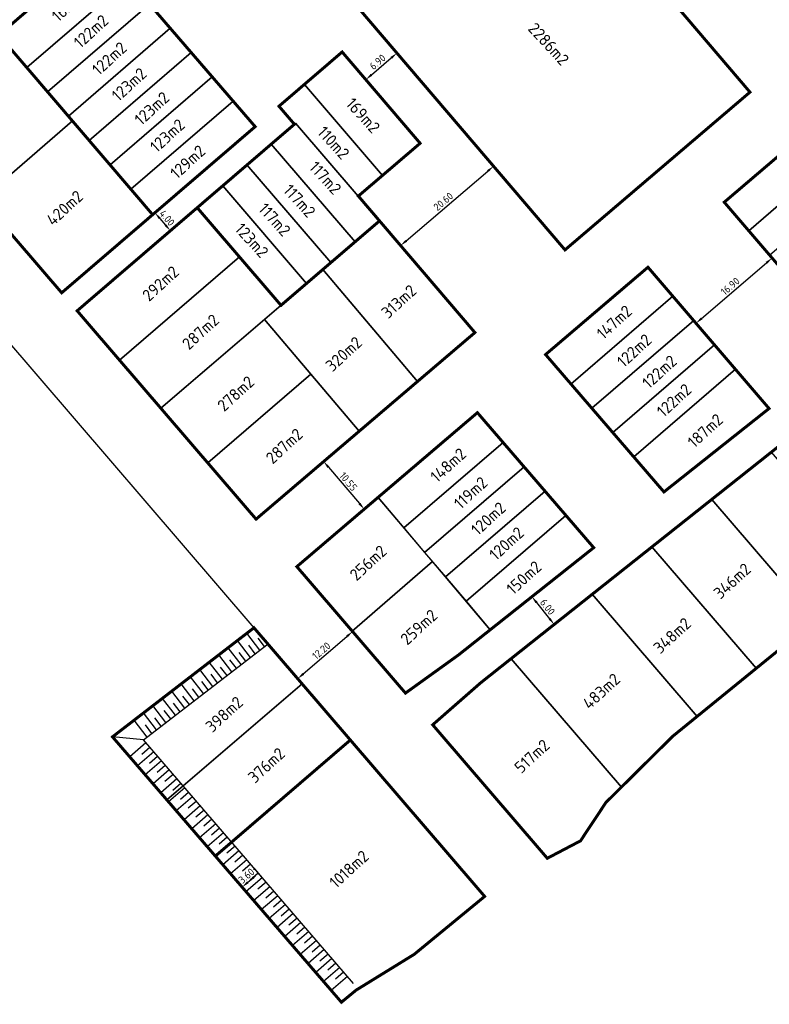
# Model space of a CAD drawing. Header units: metres. Extents: x 104077 to 107207, y 427465 to 428236.
# Tile 2 of 7: x 104392 to 104518, y 427835 to 428001. Entities that reach past the tile are written whole.
import ezdxf

# ---------------------------------------------------------------- set-up
doc = ezdxf.new("R2010")
doc.units = ezdxf.units.M
doc.layers.get('DefPoints').update_dxf_attribs({"color": 211, "lineweight": 18})
for name, color, linetype, lineweight in [('_BPD-AL-T25', 7, 'Continuous', 25), ('_BPD_uitgfite', 170, 'Continuous', 30), ('_GEMEENTE-AL-T25 2.1', 7, 'Continuous', 25), ('_GEMEENTE_uitgifte 2.1', 170, 'Continuous', 30), ('_Taluds', 130, 'Continuous', 30), ('maatvoering', 130, 'Continuous', 30)]:
    doc.layers.add(name, color=color, linetype=linetype, lineweight=lineweight)
for name, color, linetype in [('_BPD_kavels grijs', 8, 'KG-KADASTRAAL'), ('_GEMEENTE_kavels grijs 2.1', 8, 'KG-KADASTRAAL'), ('_Trivire-AL-T25', 7, 'KG-KADASTRAAL'), ('_Trivire_kavels grijs', 8, 'KG-KADASTRAAL'), ('_Trivire_uitgifte', 170, 'Continuous'), ('_VolkerWessels-AL-T25', 7, 'KG-KADASTRAAL'), ('_VolkerWessels_kavels grijs', 8, 'KG-KADASTRAAL'), ('_VolkerWessels_uitgifte', 170, 'Continuous')]:
    doc.layers.add(name, color=color, linetype=linetype)
doc.styles.add('NLCS-ISO', font='NLCS-ISO.ttf')
doc.styles.add('NLCS-ISO-M500-T25', font='NLCS-ISO.ttf', dxfattribs={"height": 1.25})
doc.linetypes.add('KG-KADASTRAAL', pattern='A,5.5,-2,["K",Standard,S=1.8,R=0,X=0,Y=-0.9],-2,5.5,-2,[5,NLCS.SHX,S=0.75,R=0,X=0,Y=0],-2', length=19)
doc.dimstyles.new('NLCS-M500-T25-PIJL_L2_H1', dxfattribs={"dimscale": 0.5, "dimtxt": 1.25, "dimasz": 2.5, "dimexe": 2, "dimexo": 2, "dimgap": 0.7, "dimtad": 1, "dimzin": 0, "dimdsep": 46, "dimtxsty": 'NLCS-ISO-M500-T25', "dimcen": 2.5, "dimdle": 2, "dimclrd": 256, "dimclre": 256, "dimclrt": 7, "dimadec": 1, "dimazin": 0, "dimtfac": 1, "dimtofl": 0, "dimtmove": 0, "dimatfit": 3, "dimfxl": 2, "dimfxlon": 1, "dimtfill": 1, "dimtfillclr": 256, "dimtolj": 1, "dimtzin": 0, "dimlwd": -1, "dimlwe": -1, "dimarcsym": 0})

# ---------------------------------------------------------------- blocks, each defined once
blk = doc.blocks.new('*D20')
at = {"layer": 'DefPoints', "color": 0, "transparency": 16777216}
for p in [(104448.1286623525, 427897.4216920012), (104448.1286623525, 427897.4216920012), (104438.874713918, 427889.471570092)]:
    blk.add_point(p, dxfattribs=at)
at = {"layer": 'maatvoering', "transparency": 16777216}
for p, q in [((104448.1286623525, 427897.4216920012), (104447.4770130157, 427898.1802123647)), ((104439.8228643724, 427890.2861317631), (104447.1805118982, 427896.6071303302)), ((104438.874713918, 427889.4715700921), (104438.2230645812, 427890.2300904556))]:
    blk.add_line(p, q, dxfattribs=at)
for points in [[(104447.0447516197, 427896.7651554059), (104447.3162721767, 427896.4491052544), (104448.1286623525, 427897.4216920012)], [(104439.6871040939, 427890.4441568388), (104439.9586246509, 427890.1281066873), (104438.874713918, 427889.4715700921)]]:
    blk.add_solid(points, dxfattribs=at)
at = {"layer": 'maatvoering', "color": 7, "transparency": 16777216, "insert": (104442.8663300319, 427894.1861884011), "char_height": 1.25, "attachment_point": 5, "rotation": 40.66607053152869, "style": 'NLCS-ISO-M500-T25', "bg_fill": 3, "box_fill_scale": 1.1, "bg_fill_color": 256, "bg_fill_true_color": 13158600, "bg_fill_transparency": 0}
blk.add_mtext('\\A1;12.20', dxfattribs=at)
blk = doc.blocks.new('*D22')
at = {"layer": '_Taluds', "transparency": 16777216}
for p, q in [((104431.5811354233, 427857.445904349), (104432.8877621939, 427855.9317291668)), ((104428.8556200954, 427855.0939761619), (104430.162246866, 427853.5798009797)), ((104430.4552929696, 427855.1535303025), (104431.2880893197, 427855.8721750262))]:
    blk.add_line(p, q, dxfattribs=at)
for points in [[(104431.1519823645, 427856.0299016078), (104431.424196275, 427855.7144484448), (104432.2344488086, 427856.6888167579)], [(104430.3191860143, 427855.3112568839), (104430.5913999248, 427854.9958037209), (104429.5089334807, 427854.3368885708)]]:
    blk.add_solid(points, dxfattribs=at)
at = {"layer": 'DefPoints', "color": 0, "transparency": 16777216}
for p in [(104428.4883409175, 427861.0299673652), (104425.7628255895, 427858.6780391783)]:
    blk.add_point(p, dxfattribs=at)
at = {"layer": '_Taluds', "color": 7, "transparency": 16777216, "insert": (104430.2347105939, 427856.2510130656), "char_height": 1.25, "attachment_point": 5, "rotation": 40.79188527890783, "style": 'NLCS-ISO-M500-T25', "bg_fill": 3, "box_fill_scale": 1.1, "bg_fill_color": 256, "bg_fill_true_color": 13158600, "bg_fill_transparency": 0}
blk.add_mtext('\\A1;3.60', dxfattribs=at)
at = {"layer": 'DefPoints', "color": 0, "transparency": 16777216}
blk.add_point((104432.2344488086, 427856.6888167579), dxfattribs=at)
blk = doc.blocks.new('*D29')
at = {"layer": 'maatvoering', "transparency": 16777216}
for p, q in [((104414.8017644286, 427968.0090264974), (104415.560535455, 427968.6603839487)), ((104415.6159612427, 427967.0605627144), (104416.5929974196, 427965.9224061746)), ((104417.4071942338, 427964.9739423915), (104418.1659652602, 427965.6252998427))]:
    blk.add_line(p, q, dxfattribs=at)
for points in [[(104415.7740385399, 427967.1962621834), (104415.4578839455, 427966.9248632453), (104414.8017644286, 427968.0090264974)], [(104416.7510747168, 427966.0581056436), (104416.4349201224, 427965.7867067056), (104417.4071942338, 427964.9739423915)]]:
    blk.add_solid(points, dxfattribs=at)
at = {"layer": 'maatvoering', "color": 7, "transparency": 16777216, "insert": (104416.844281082, 427967.1265579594), "char_height": 1.25, "attachment_point": 5, "rotation": 310.6440262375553, "style": 'NLCS-ISO-M500-T25', "bg_fill": 3, "box_fill_scale": 1.1, "bg_fill_color": 256, "bg_fill_true_color": 13158600, "bg_fill_transparency": 0}
blk.add_mtext('\\A1;4.00', dxfattribs=at)
at = {"layer": 'DefPoints', "color": 0, "transparency": 16777216}
for p in [(104414.8017644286, 427968.0090264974), (104417.4071942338, 427964.9739423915), (104417.4071942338, 427964.9739423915)]:
    blk.add_point(p, dxfattribs=at)
blk = doc.blocks.new('*D39')
at = {"layer": 'DefPoints', "color": 0, "transparency": 16777216}
for p in [(104443.249688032, 427926.0764694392), (104450.0934660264, 427918.0474469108), (104450.0934660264, 427918.0474469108)]:
    blk.add_point(p, dxfattribs=at)
at = {"layer": 'maatvoering', "transparency": 16777216}
for p, q in [((104443.249688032, 427926.0764694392), (104444.0107328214, 427926.7251687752)), ((104444.060562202, 427925.1251634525), (104449.2825918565, 427918.9987528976)), ((104450.0934660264, 427918.0474469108), (104450.8545108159, 427918.6961462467))]:
    blk.add_line(p, q, dxfattribs=at)
for points in [[(104444.2191131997, 427925.2603091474), (104443.9020112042, 427924.9900177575), (104443.249688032, 427926.0764694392)], [(104449.4411428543, 427919.1338985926), (104449.1240408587, 427918.8636072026), (104450.0934660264, 427918.0474469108)]]:
    blk.add_solid(points, dxfattribs=at)
at = {"layer": 'maatvoering', "color": 7, "transparency": 16777216, "insert": (104447.4135956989, 427922.6944400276), "char_height": 1.25, "attachment_point": 5, "rotation": 310.4436090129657, "style": 'NLCS-ISO-M500-T25', "bg_fill": 3, "box_fill_scale": 1.1, "bg_fill_color": 256, "bg_fill_true_color": 13158600, "bg_fill_transparency": 0}
blk.add_mtext('\\A1;10.55', dxfattribs=at)
blk = doc.blocks.new('*D41')
at = {"layer": 'DefPoints', "color": 0, "transparency": 16777216}
for p in [(104518.8608818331, 427960.37892586), (104518.860881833, 427960.3789258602), (104506.0301202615, 427949.3797641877)]:
    blk.add_point(p, dxfattribs=at)
at = {"layer": 'maatvoering', "transparency": 16777216}
for p, q in [((104518.860881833, 427960.3789258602), (104518.2100438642, 427961.1381425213)), ((104506.9791410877, 427950.1933116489), (104517.9118610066, 427959.5653783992)), ((104506.0301202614, 427949.3797641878), (104505.3792822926, 427950.1389808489))]:
    blk.add_line(p, q, dxfattribs=at)
for points in [[(104517.7762697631, 427959.723548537), (104518.0474522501, 427959.4072082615), (104518.860881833, 427960.3789258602)], [(104506.8435498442, 427950.3514817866), (104507.1147323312, 427950.0351415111), (104506.0301202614, 427949.3797641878)]]:
    blk.add_solid(points, dxfattribs=at)
at = {"layer": 'maatvoering', "color": 7, "transparency": 16777216, "insert": (104511.8109340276, 427955.6195812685), "char_height": 1.25, "attachment_point": 5, "rotation": 40.604810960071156, "style": 'NLCS-ISO-M500-T25', "bg_fill": 3, "box_fill_scale": 1.1, "bg_fill_color": 256, "bg_fill_true_color": 13158600, "bg_fill_transparency": 0}
blk.add_mtext('\\A1;16.90', dxfattribs=at)
blk = doc.blocks.new('*D42')
at = {"layer": 'DefPoints', "color": 0, "transparency": 16777216}
for p in [(104478.3610542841, 427903.2919325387), (104482.1231228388, 427898.6176796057), (104482.1231228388, 427898.6176796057)]:
    blk.add_point(p, dxfattribs=at)
at = {"layer": 'maatvoering', "transparency": 16777216}
for p, q in [((104478.3610542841, 427903.2919325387), (104479.140076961, 427903.9189282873)), ((104479.1447989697, 427902.3181541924), (104481.3393781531, 427899.591457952)), ((104482.1231228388, 427898.6176796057), (104482.9021455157, 427899.2446753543))]:
    blk.add_line(p, q, dxfattribs=at)
for points in [[(104479.3070953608, 427902.4487783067), (104478.9825025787, 427902.1875300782), (104478.3610542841, 427903.2919325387)], [(104481.5016745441, 427899.7220820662), (104481.177081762, 427899.4608338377), (104482.1231228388, 427898.6176796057)]]:
    blk.add_solid(points, dxfattribs=at)
at = {"layer": 'maatvoering', "color": 7, "transparency": 16777216, "insert": (104481.0016356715, 427901.566126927), "char_height": 1.25, "attachment_point": 5, "rotation": 308.8288204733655, "style": 'NLCS-ISO-M500-T25', "bg_fill": 3, "box_fill_scale": 1.1, "bg_fill_color": 256, "bg_fill_true_color": 13158600, "bg_fill_transparency": 0}
blk.add_mtext('\\A1;6.00', dxfattribs=at)
blk = doc.blocks.new('*D45')
at = {"layer": 'DefPoints', "color": 0, "transparency": 16777216}
for p in [(104468.3490312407, 427980.0003340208), (104471.893057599, 427975.8497282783), (104452.6829421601, 427966.6237244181)]:
    blk.add_point(p, dxfattribs=at)
at = {"layer": 'maatvoering', "transparency": 16777216}
for p, q in [((104471.2437076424, 427976.6102180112), (104472.5424075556, 427975.0892385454)), ((104457.1775806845, 427963.2848061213), (104470.9424454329, 427975.0380408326)), ((104455.5776185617, 427963.2336084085), (104456.8763184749, 427961.7126289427))]:
    blk.add_line(p, q, dxfattribs=at)
for points in [[(104470.8071641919, 427975.1964761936), (104471.0777266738, 427974.8796054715), (104471.893057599, 427975.8497282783)], [(104457.0422994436, 427963.4432414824), (104457.3128619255, 427963.1263707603), (104456.2269685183, 427962.4731186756)]]:
    blk.add_solid(points, dxfattribs=at)
at = {"layer": 'maatvoering', "color": 7, "transparency": 16777216, "insert": (104463.426896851, 427969.9029009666), "char_height": 1.25, "attachment_point": 5, "rotation": 40.49260929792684, "style": 'NLCS-ISO-M500-T25', "bg_fill": 3, "box_fill_scale": 1.1, "bg_fill_color": 256, "bg_fill_true_color": 13158600, "bg_fill_transparency": 0}
blk.add_mtext('\\A1;20.60', dxfattribs=at)
blk = doc.blocks.new('*D49')
at = {"layer": 'DefPoints', "color": 0, "transparency": 16777216}
for p in [(104454.302806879, 427996.4415668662), (104455.6019372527, 427994.9209229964), (104449.0566494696, 427991.9596217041)]:
    blk.add_point(p, dxfattribs=at)
at = {"layer": 'maatvoering', "transparency": 16777216}
for p, q in [((104454.9523799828, 427995.6812356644), (104456.2514945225, 427994.1606103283)), ((104451.3061706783, 427991.2509244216), (104454.6515464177, 427994.108976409)), ((104449.7062225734, 427991.1992905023), (104451.0053371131, 427989.6786651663))]:
    blk.add_line(p, q, dxfattribs=at)
for points in [[(104454.5162219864, 427994.2673748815), (104454.7868708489, 427993.9505779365), (104455.6019372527, 427994.9209229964)], [(104451.1708462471, 427991.4093228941), (104451.4414951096, 427991.0925259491), (104450.3557798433, 427990.4389778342)]]:
    blk.add_solid(points, dxfattribs=at)
at = {"layer": 'maatvoering', "color": 7, "transparency": 16777216, "insert": (104452.3455402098, 427993.4212552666), "char_height": 1.25, "attachment_point": 5, "rotation": 40.50823023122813, "style": 'NLCS-ISO-M500-T25', "bg_fill": 3, "box_fill_scale": 1.1, "bg_fill_color": 256, "bg_fill_true_color": 13158600, "bg_fill_transparency": 0}
blk.add_mtext('\\A1;6.90', dxfattribs=at)

msp = doc.modelspace()

# ---------------------------------------------------------------- linework, layer by layer
at = {"layer": '_BPD_kavels grijs', "ltscale": 0.2, "flags": 128}
for points in [[(104388.5066701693, 427997.952234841), (104373.1379591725, 427984.7109321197), (104385.5739897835, 427970.2353822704), (104400.8946474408, 427983.4788165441), (104388.5066701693, 427997.952234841)], [(104532.2229295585, 427979.8854177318), (104531.44868662, 427980.7829367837), (104528.9660092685, 427983.6609097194), (104528.162712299, 427984.5921088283), (104510.794868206, 427969.7881063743), (104514.9240364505, 427964.9713417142), (104532.2229295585, 427979.8854177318)], [(104436.060889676, 427952.4041710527), (104429.0511552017, 427960.5654861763), (104408.8166243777, 427943.1809365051), (104415.8064328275, 427935.0447937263), (104436.060889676, 427952.4041710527)], [(104443.1309889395, 427958.4620870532), (104436.0607802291, 427952.40429848), (104436.060889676, 427952.4041710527), (104433.2684914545, 427950.0109054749), (104441.1038023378, 427940.7763553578), (104449.2423113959, 427931.1844615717), (104459.0538784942, 427939.5476448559), (104443.1309889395, 427958.4620870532)], [(104502.1323464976, 427953.9266021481), (104497.9331603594, 427958.8250442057), (104480.6672858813, 427944.1079586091), (104484.9466394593, 427939.1429867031), (104502.1323464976, 427953.9266021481)], [(104433.2684914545, 427950.0109054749), (104415.8064328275, 427935.0447937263), (104423.6980210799, 427925.8589785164), (104441.1038023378, 427940.7763553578), (104433.2684914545, 427950.0109054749)], [(104512.6756064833, 427941.6276598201), (104509.1610814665, 427945.7274297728), (104491.9973131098, 427930.962686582), (104495.5228079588, 427926.8723531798), (104512.6756064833, 427941.6276598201)], [(104518.3472897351, 427935.0115178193), (104512.6756064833, 427941.6276598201), (104495.5228079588, 427926.8723531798), (104499.565559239, 427922.1818909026), (104500.6247988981, 427920.952944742), (104518.3472897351, 427935.0115178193)], [(104473.5232706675, 427929.2652973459), (104469.174037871, 427934.3113441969), (104452.4228997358, 427920.0330095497), (104456.784965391, 427914.8845389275), (104473.5232706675, 427929.2652973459)], [(104477.0487734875, 427925.1749546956), (104473.5232706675, 427929.2652973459), (104456.784965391, 427914.8845389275), (104460.2757785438, 427910.7643925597), (104477.0487734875, 427925.1749546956)], [(104518.7567869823, 427927.6777984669), (104508.6818915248, 427919.6857698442), (104526.1663833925, 427899.334912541), (104536.1394449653, 427907.4454694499), (104518.7567869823, 427927.6777984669)], [(104480.5742763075, 427921.0846120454), (104477.0487734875, 427925.1749546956), (104460.2757785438, 427910.7643925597), (104463.7665916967, 427906.6442461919), (104480.5742763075, 427921.0846120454)], [(104508.6818915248, 427919.6857698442), (104498.6069960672, 427911.6937412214), (104516.1933218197, 427891.2243556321), (104526.1663833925, 427899.334912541), (104508.6818915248, 427919.6857698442)], [(104498.6069960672, 427911.6937412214), (104488.5321006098, 427903.7017125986), (104506.2202602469, 427883.1137987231), (104516.1933218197, 427891.2243556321), (104498.6069960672, 427911.6937412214)], [(104474.8525878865, 427892.8502791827), (104469.7362234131, 427888.7916632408), (104461.6337332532, 427881.7017783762), (104480.9600293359, 427859.2059538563), (104486.5583731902, 427862.1441276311), (104490.8496990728, 427868.6197278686), (104493.4542276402, 427871.1991314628), (104474.8525878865, 427892.8502791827)]]:
    msp.add_lwpolyline(points, close=True, dxfattribs=at)
at = {"layer": '_BPD_uitgfite', "const_width": 0.5, "flags": 128}
for points in [[(104388.5065388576, 427997.9521217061), (104373.1379591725, 427984.7109321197), (104399.0807416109, 427954.5135120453), (104414.4176549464, 427967.6792925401), (104388.5066701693, 427997.952234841)], [(104424.9900635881, 427859.5735489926), (104424.9900635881, 427859.5735489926)]]:
    msp.add_lwpolyline(points, dxfattribs=at)
for points in [[(104548.500923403, 427961.0156174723), (104530.8727134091, 427946.3668627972), (104510.794868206, 427969.7881063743), (104528.162712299, 427984.5921088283)], [(104421.9300189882, 427968.8565044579), (104436.0607802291, 427952.40429848), (104452.6718330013, 427966.6367277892), (104468.7523051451, 427947.8143894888), (104431.8551898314, 427916.3640273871), (104401.6873391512, 427951.4794303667)], [(104500.6247988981, 427920.952944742), (104480.6672858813, 427944.1079586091), (104497.9331603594, 427958.8250442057), (104518.3472897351, 427935.0115178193)], [(104488.7837295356, 427911.5598780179), (104466.0067780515, 427893.4917949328), (104457.0441011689, 427887.0441138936), (104438.7301421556, 427908.3615772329), (104469.174037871, 427934.3113441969)], [(104545.7780750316, 427914.640942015), (104536.4285428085, 427907.6805772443), (104502.108529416, 427879.769948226), (104490.8496990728, 427868.6197278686), (104486.5583731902, 427862.1441276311), (104480.9600293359, 427859.2059538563), (104461.6337332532, 427881.7017783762), (104461.6337332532, 427881.7017783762), (104469.7362234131, 427888.7916632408), (104522.8422878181, 427930.9186697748), (104527.8493978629, 427935.508803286)]]:
    msp.add_lwpolyline(points, close=True, dxfattribs=at)
at = {"layer": '_BPD_uitgfite', "flags": 128}
msp.add_lwpolyline([(104481.7318644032, 427942.8728182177), (104499.565559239, 427922.1818909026)], dxfattribs=at)
at = {"layer": '_Taluds'}
for p, q in [((104412.8572110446, 427879.1439915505), (104433.6972229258, 427895.2046224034)), ((104448.2596451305, 427838.1181314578), (104412.8572110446, 427879.1439915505))]:
    msp.add_line(p, q, dxfattribs=at)
at = {"layer": '_Taluds', "flags": 128}
for points in [[(104388.9394740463, 427947.5962303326), (104431.4996989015, 427898.0560936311)], [(104432.5076789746, 427894.2878846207), (104430.3101549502, 427897.1393558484)], [(104433.2997543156, 427894.8983079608), (104432.2009923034, 427896.3240435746)], [(104429.3393776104, 427891.8461912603), (104427.1418535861, 427894.697662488)], [(104430.9235282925, 427893.0670379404), (104428.7260042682, 427895.9185091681)], [(104431.7156036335, 427893.6774612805), (104430.6168416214, 427895.1031968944)], [(104427.7552269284, 427890.6253445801), (104425.557702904, 427893.4768158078)], [(104430.1314529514, 427892.4566146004), (104429.0326909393, 427893.8823502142)], [(104426.1710762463, 427889.4044978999), (104423.973552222, 427892.2559691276)], [(104426.9631515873, 427890.01492124), (104425.8643895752, 427891.4406568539)], [(104428.5473022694, 427891.2357679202), (104427.4485402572, 427892.6615035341)], [(104423.0027748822, 427886.9628045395), (104420.8052508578, 427889.8142757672)], [(104424.5869255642, 427888.1836512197), (104422.3894015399, 427891.0351224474)], [(104425.3790009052, 427888.7940745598), (104424.2802388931, 427890.2198101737)], [(104421.4186242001, 427885.7419578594), (104419.2211001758, 427888.5934290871)], [(104422.2106995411, 427886.3523811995), (104421.111937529, 427887.7781168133)], [(104423.7948502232, 427887.5732278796), (104422.696088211, 427888.9989634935)], [(104418.250322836, 427883.300264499), (104416.0527988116, 427886.1517357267)], [(104419.834473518, 427884.5211111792), (104417.6369494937, 427887.3725824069)], [(104420.6265488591, 427885.1315345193), (104419.5277868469, 427886.5572701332)], [(104416.6661721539, 427882.0794178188), (104414.4686481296, 427884.9308890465)], [(104419.042398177, 427883.9106878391), (104417.9436361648, 427885.336423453)], [(104415.0820214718, 427880.8585711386), (104412.8844974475, 427883.7100423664)], [(104415.8740968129, 427881.4689944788), (104414.7753348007, 427882.8947300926)], [(104417.4582474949, 427882.6898411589), (104416.3594854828, 427884.1155767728)], [(104413.4978707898, 427879.6377244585), (104411.3003467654, 427882.4891956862)], [(104414.2899461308, 427880.2481477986), (104413.1911841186, 427881.6738834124)], [(104412.8572110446, 427879.1439915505), (104407.6458285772, 427879.6727928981)], [(104413.2883606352, 427878.6443568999), (104410.5628453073, 427876.2924287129)], [(104413.9416740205, 427877.8872693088), (104412.5789163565, 427876.7113052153)], [(104414.5949874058, 427877.1301817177), (104411.8694720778, 427874.7782535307)], [(104415.2483007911, 427876.3730941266), (104413.8855431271, 427875.197130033)], [(104415.9016141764, 427875.6160065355), (104413.1760988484, 427873.2640783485)], [(104416.5549275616, 427874.8589189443), (104415.1921698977, 427873.6829548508)], [(104417.2082409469, 427874.1018313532), (104414.482725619, 427871.7499031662)], [(104417.8615543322, 427873.3447437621), (104416.4987966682, 427872.1687796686)], [(104418.5148677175, 427872.587656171), (104415.7893523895, 427870.235727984)], [(104419.1681811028, 427871.8305685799), (104417.8054234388, 427870.6546044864)], [(104419.8214944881, 427871.0734809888), (104417.0959791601, 427868.7215528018)], [(104421.1281212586, 427869.5593058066), (104418.4026059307, 427867.2073776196)], [(104420.4748078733, 427870.3163933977), (104419.1120502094, 427869.1404293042)], [(104422.4347480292, 427868.0451306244), (104419.7092327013, 427865.6932024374)], [(104421.7814346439, 427868.8022182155), (104420.4186769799, 427867.6262541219)], [(104423.7413747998, 427866.5309554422), (104421.0158594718, 427864.1790272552)], [(104423.0880614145, 427867.2880430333), (104421.7253037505, 427866.1120789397)], [(104425.0480015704, 427865.01678026), (104422.3224862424, 427862.664852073)], [(104424.3946881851, 427865.7738678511), (104423.0319305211, 427864.5979037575)], [(104426.3546283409, 427863.5026050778), (104423.629113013, 427861.1506768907)], [(104425.7013149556, 427864.2596926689), (104424.3385572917, 427863.0837285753)], [(104427.6612551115, 427861.9884298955), (104424.9357397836, 427859.6365017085)], [(104427.0079417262, 427862.7455174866), (104425.6451840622, 427861.5695533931)], [(104428.3145684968, 427861.2313423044), (104426.9518108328, 427860.0553782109)], [(104428.9678818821, 427860.4742547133), (104426.2423665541, 427858.1223265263)], [(104429.6211952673, 427859.7171671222), (104428.2584376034, 427858.5412030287)], [(104430.2745086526, 427858.9600795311), (104427.5489933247, 427856.6081513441)], [(104430.9278220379, 427858.20299194), (104429.5650643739, 427857.0270278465)], [(104431.5811354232, 427857.4459043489), (104428.8556200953, 427855.0939761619)], [(104432.2344488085, 427856.6888167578), (104430.8716911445, 427855.5128526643)], [(104432.8877621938, 427855.9317291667), (104430.1622468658, 427853.5798009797)], [(104433.5410755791, 427855.1746415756), (104432.1783179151, 427853.9986774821)], [(104434.1943889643, 427854.4175539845), (104431.4688736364, 427852.0656257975)], [(104435.5010157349, 427852.9033788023), (104432.775500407, 427850.5514506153)], [(104434.8477023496, 427853.6604663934), (104433.4849446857, 427852.4845022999)], [(104436.8076425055, 427851.3892036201), (104434.0821271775, 427849.0372754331)], [(104436.1543291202, 427852.1462912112), (104434.7915714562, 427850.9703271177)], [(104438.1142692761, 427849.8750284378), (104435.3887539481, 427847.5231002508)], [(104437.4609558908, 427850.6321160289), (104436.0981982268, 427849.4561519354)], [(104439.4208960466, 427848.3608532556), (104436.6953807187, 427846.0089250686)], [(104438.7675826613, 427849.1179408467), (104437.4048249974, 427847.9419767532)], [(104440.7275228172, 427846.8466780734), (104438.0020074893, 427844.4947498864)], [(104440.0742094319, 427847.6037656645), (104438.7114517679, 427846.427801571)], [(104442.0341495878, 427845.3325028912), (104439.3086342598, 427842.9805747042)], [(104441.3808362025, 427846.0895904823), (104440.0180785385, 427844.9136263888)], [(104443.3407763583, 427843.818327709), (104440.6152610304, 427841.466399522)], [(104442.687462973, 427844.5754153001), (104441.3247053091, 427843.3994512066)], [(104443.9940897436, 427843.0612401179), (104442.6313320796, 427841.8852760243)], [(104444.6474031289, 427842.3041525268), (104441.921887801, 427839.9522243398)], [(104445.3007165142, 427841.5470649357), (104443.9379588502, 427840.3711008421)], [(104445.9540298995, 427840.7899773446), (104443.2285145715, 427838.4380491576)], [(104446.6073432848, 427840.0328897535), (104445.2445856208, 427838.8569256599)], [(104447.2606566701, 427839.2758021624), (104444.5351413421, 427836.9238739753)]]:
    msp.add_lwpolyline(points, dxfattribs=at)
at = {"layer": '_Trivire_uitgifte', "const_width": 0.5, "flags": 128}
msp.add_lwpolyline([(104483.9430358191, 427961.7474104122), (104447.8355769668, 428004.0115180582), (104478.824552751, 428030.8708720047), (104515.1329393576, 427988.3342567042)], close=True, dxfattribs=at)
at = {"layer": '_VolkerWessels_kavels grijs', "ltscale": 0.2, "flags": 128}
for points in [[(104410.3302232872, 428007.2779197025), (104405.6388222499, 428012.7128749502), (104388.5066701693, 427997.952234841), (104393.1888399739, 427992.4818500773), (104410.3302232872, 428007.2779197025)], [(104413.8587262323, 428003.1901737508), (104410.3302232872, 428007.2779197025), (104393.1888399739, 427992.4818500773), (104396.7002330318, 427988.3793352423), (104413.8587262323, 428003.1901737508)], [(104417.3872626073, 427999.1023890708), (104413.8587262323, 428003.1901737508), (104396.7002330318, 427988.3793352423), (104400.2116593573, 427984.2767815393), (104417.3872626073, 427999.1023890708)], [(104420.9157321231, 427995.0146818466), (104417.3872626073, 427999.1023890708), (104400.2116593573, 427984.2767815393), (104403.7230191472, 427980.1743055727), (104420.9157321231, 427995.0146818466)], [(104424.444235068, 427990.9269358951), (104420.9157321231, 427995.0146818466), (104403.7230191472, 427980.1743055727), (104407.2344122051, 427976.0717907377), (104424.444235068, 427990.9269358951)], [(104424.444235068, 427990.9269358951), (104407.2344122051, 427976.0717907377), (104410.745805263, 427971.9692759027), (104427.9727380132, 427986.8391899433), (104424.444235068, 427990.9269358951)], [(104434.4197982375, 427979.5773737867), (104430.3223007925, 427976.0601991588), (104444.4595672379, 427959.6004192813), (104448.5602408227, 427963.1138959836), (104434.4197982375, 427979.5773737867)], [(104430.3223007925, 427976.0601991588), (104426.2248033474, 427972.5430245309), (104440.3588936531, 427956.086942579), (104444.4595672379, 427959.6004192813), (104430.3223007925, 427976.0601991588)], [(104426.2248033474, 427972.5430245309), (104421.9300189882, 427968.8565044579), (104436.0607802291, 427952.40429848), (104440.3588936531, 427956.086942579), (104426.2248033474, 427972.5430245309)]]:
    msp.add_lwpolyline(points, close=True, dxfattribs=at)
at = {"layer": '_VolkerWessels_uitgifte', "const_width": 0.5, "flags": 128}
for points in [[(104405.6388222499, 428012.7128749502), (104388.5066701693, 427997.952234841), (104414.4176549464, 427967.6792925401), (104431.7030137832, 427982.5176915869)], [(104435.7137439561, 427985.9596329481), (104446.3689307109, 427995.1056208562), (104459.5168064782, 427979.7159131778), (104449.0996477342, 427970.8180030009), (104452.6718330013, 427966.6367277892), (104436.0607802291, 427952.40429848), (104421.9300189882, 427968.8565044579), (104438.3200087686, 427982.9252029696)]]:
    msp.add_lwpolyline(points, close=True, dxfattribs=at)
msp.add_lwpolyline([(104423.0242706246, 427967.5824858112), (104434.9703704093, 427953.6738441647)], dxfattribs=at)

# ---------------------------------------------------------------- texts
at = {"layer": '_BPD-AL-T25', "char_height": 2, "width": 14.51983795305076, "attachment_point": 1, "rotation": 42.54287268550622, "style": 'NLCS-ISO'}
for s, insert in [('\\A1;420m2', (104396.274677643, 427967.1198215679)), ('\\A1;292m2', (104412.4641807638, 427954.4135510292)), ('\\A1;313m2', (104452.7779809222, 427951.5040334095)), ('\\A1;147m2', (104489.062490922, 427947.9937097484)), ('\\A1;287m2', (104419.18314782, 427946.2445207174)), ('\\A1;320m2', (104443.3714283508, 427942.5516717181)), ('\\A1;122m2', (104492.4975015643, 427943.2653393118)), ('\\A1;122m2', (104496.7468804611, 427939.687804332)), ('\\A1;278m2', (104425.1182344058, 427935.8373992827)), ('\\A1;122m2', (104499.2103331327, 427934.8801646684)), ('\\A1;187m2', (104504.3975198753, 427929.6966025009)), ('\\A1;287m2', (104433.2929766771, 427926.9969415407)), ('\\A1;148m2', (104461.031870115, 427923.8646642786)), ('\\A1;119m2', (104465.0020253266, 427919.3632118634)), ('\\A1;120m2', (104467.9032940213, 427914.9380544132)), ('\\A1;120m2', (104470.9572592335, 427910.7417855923)), ('\\A1;256m2', (104447.44171882, 427907.3084738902)), ('\\A1;346m2', (104508.7866509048, 427904.2221210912)), ('\\A1;259m2', (104455.9928240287, 427896.4744684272)), ('\\A1;348m2', (104498.6406674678, 427895.0009903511)), ('\\A1;483m2', (104486.7028840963, 427885.6215448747)), ('\\A1;398m2', (104423.1236343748, 427881.7476415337)), ('\\A1;517m2', (104475.2042652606, 427874.8431016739)), ('\\A1;376m2', (104430.299303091, 427873.1891190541))]:
    msp.add_mtext(s, dxfattribs=dict(at, insert=insert))
at = {"layer": '_GEMEENTE-AL-T25 2.1', "insert": (104444.0025718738, 427855.4775355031), "char_height": 2, "width": 14.51983795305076, "attachment_point": 1, "rotation": 42.54287268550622, "style": 'NLCS-ISO'}
msp.add_mtext('\\A1;1018m2', dxfattribs=at)
at = {"layer": '_Trivire-AL-T25', "insert": (104479.0378248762, 428000.2682124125), "char_height": 2, "width": 14.51983795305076, "attachment_point": 1, "rotation": 312.5428726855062, "style": 'NLCS-ISO'}
msp.add_mtext('\\A1;2286m2', dxfattribs=at)
at = {"layer": '_VolkerWessels-AL-T25', "width": 14.51983795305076, "attachment_point": 1, "style": 'NLCS-ISO'}
for s, insert, char_height, rotation in [('\\A1;163m2', (104397.173756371, 428001.513996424), 2, 42.54287268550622), ('\\A1;122m2', (104400.8949471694, 427997.0675462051), 2, 42.54287268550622), ('\\A1;122m2', (104404.000650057, 427992.4861397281), 2, 42.54287268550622), ('\\A1;123m2', (104407.3035404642, 427988.1017821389), 2, 42.54287268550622), ('\\A1;123m2', (104411.1486981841, 427984.0622626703), 2, 42.54287268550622), ('\\A1;123m2', (104413.7614333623, 427979.4808561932), 2, 42.54287268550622), ('\\A1;110m2', (104443.5066611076, 427982.8087722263), 1.999999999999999, 312.5428726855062), ('\\A1;129m2', (104417.1685769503, 427975.0286055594), 2, 42.54287268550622), ('\\A1;117m2', (104442.116339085, 427976.9023181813), 1.999999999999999, 312.5428726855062), ('\\A1;117m2', (104437.7622125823, 427973.0241770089), 1.999999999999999, 312.5428726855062), ('\\A1;117m2', (104433.5658439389, 427969.87121745), 1.999999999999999, 312.5428726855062), ('\\A1;123m2', (104429.5984557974, 427966.498499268), 1.999999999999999, 312.5428726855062)]:
    msp.add_mtext(s, dxfattribs=dict(at, insert=insert, char_height=char_height, rotation=rotation))

# ---------------------------------------------------------------- next in the draw order: dimensions: what is measured, and where the dimension line sits
at = {"layer": '_Taluds'}
dim = msp.add_linear_dim(base=(104432.2344488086, 427856.6888167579), p1=(104425.7628255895, 427858.6780391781), p2=(104428.4883409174, 427861.0299673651), angle=40.79188527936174, dimstyle='NLCS-M500-T25-PIJL_L2_H1', dxfattribs=at)
dim.commit()
dim.dimension.update_dxf_attribs({"geometry": '*D22', "text_midpoint": (104430.8716911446, 427855.5128526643), "dimtype": 161})
at = {"layer": 'maatvoering'}
for p1, p2, distance, picture, middle in [((104449.0566494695, 427991.9596217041), (104454.302806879, 427996.4415668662), -2.0000243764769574, '*D49', (104452.3455402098, 427993.4212552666)), ((104452.6829421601, 427966.6237244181), (104468.3490312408, 427980.0003340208), -5.457806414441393, '*D45', (104463.426896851, 427969.9029009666)), ((104414.8017644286, 427968.0090264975), (104417.4071942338, 427964.9739423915), 0, '*D29', (104416.844281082, 427967.1265579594)), ((104506.0301202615, 427949.3797641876), (104518.8608818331, 427960.3789258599), 2.8725771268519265e-10, '*D41', (104511.8109340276, 427955.6195812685)), ((104443.249688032, 427926.0764694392), (104450.0934660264, 427918.0474469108), 0, '*D39', (104447.4135956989, 427922.6944400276)), ((104478.361054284, 427903.2919325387), (104482.1231228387, 427898.6176796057), 7.935379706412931e-11, '*D42', (104481.0016356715, 427901.566126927)), ((104438.874713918, 427889.471570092), (104448.1286623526, 427897.4216920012), 6.637866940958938e-11, '*D20', (104442.8663300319, 427894.1861884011))]:
    dim = msp.add_aligned_dim(p1=p1, p2=p2, distance=distance, dimstyle='NLCS-M500-T25-PIJL_L2_H1', dxfattribs=at)
    dim.commit()
    dim.dimension.update_dxf_attribs({"geometry": picture, "text_midpoint": middle})

# ---------------------------------------------------------------- next in the draw order: linework, layer by layer
at = {"layer": '_BPD_kavels grijs', "ltscale": 0.2, "flags": 128}
for points in [[(104400.8946474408, 427983.4788165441), (104385.5739897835, 427970.2353822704), (104399.0807416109, 427954.5135120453), (104414.4176549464, 427967.6792925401), (104400.8946474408, 427983.4788165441)], [(104535.7499981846, 427975.7967639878), (104532.2229295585, 427979.8854177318), (104514.9240364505, 427964.9713417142), (104518.4384126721, 427960.8717453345), (104535.7499981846, 427975.7967639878)], [(104429.0511552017, 427960.5654861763), (104421.9300189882, 427968.8565044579), (104401.6873391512, 427951.4794303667), (104408.8166243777, 427943.1809365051), (104429.0511552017, 427960.5654861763)], [(104452.6718330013, 427966.6367277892), (104443.1309889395, 427958.4620870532), (104459.0538784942, 427939.5476448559), (104468.7523051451, 427947.8143894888), (104452.6718330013, 427966.6367277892)], [(104505.6467139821, 427949.8270159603), (104502.1323464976, 427953.9266021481), (104484.9466394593, 427939.1429867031), (104488.4719762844, 427935.0528366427), (104505.6467139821, 427949.8270159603)], [(104509.1610814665, 427945.7274297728), (104505.6467139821, 427949.8270159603), (104488.4719762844, 427935.0528366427), (104491.9973131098, 427930.962686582), (104509.1610814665, 427945.7274297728)], [(104441.1038023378, 427940.7763553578), (104423.6980210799, 427925.8589785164), (104431.8551898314, 427916.3640273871), (104449.2423113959, 427931.1844615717), (104441.1038023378, 427940.7763553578)], [(104484.0997791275, 427916.9942693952), (104480.5742763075, 427921.0846120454), (104463.7665916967, 427906.6442461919), (104467.2574048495, 427902.5240998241), (104484.0997791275, 427916.9942693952)], [(104452.4228997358, 427920.0330095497), (104438.7301421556, 427908.3615772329), (104448.0580525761, 427897.503881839), (104461.5912918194, 427909.211715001), (104452.4228997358, 427920.0330095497)], [(104484.0997791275, 427916.9942693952), (104467.2574048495, 427902.5240998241), (104471.3314102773, 427897.7156217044), (104488.7837295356, 427911.5598780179), (104484.0997791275, 427916.9942693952)], [(104461.5912918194, 427909.211715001), (104448.0580525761, 427897.503881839), (104457.0441011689, 427887.0441138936), (104466.0067780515, 427893.4917949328), (104471.3314102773, 427897.7156217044), (104461.5912918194, 427909.211715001)], [(104488.5321006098, 427903.7017125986), (104474.8525878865, 427892.8502791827), (104493.4542276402, 427871.1991314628), (104502.108529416, 427879.769948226), (104506.2202602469, 427883.1137987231), (104488.5321006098, 427903.7017125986)], [(104439.6099969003, 427888.6157000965), (104431.4996989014, 427898.0560936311), (104407.6458285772, 427879.6727928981), (104416.8112549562, 427869.0515034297), (104439.6099969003, 427888.6157000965)], [(104447.7508301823, 427879.1397634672), (104439.6099969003, 427888.6157000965), (104416.8112549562, 427869.0515034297), (104424.9900635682, 427859.5735489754), (104447.7508301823, 427879.1397634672)]]:
    msp.add_lwpolyline(points, close=True, dxfattribs=at)
at = {"layer": '_BPD_uitgfite', "const_width": 0.5, "flags": 128}
msp.add_lwpolyline([(104424.9900635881, 427859.5735489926), (104447.7508301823, 427879.1397634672), (104431.4996989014, 427898.0560936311), (104407.6458285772, 427879.6727928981), (104424.9900786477, 427859.5735315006)], close=True, dxfattribs=at)
at = {"layer": '_GEMEENTE_kavels grijs 2.1', "ltscale": 0.2}
msp.add_lwpolyline([(104447.7508301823, 427879.1397634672), (104424.9900635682, 427859.5735489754), (104446.2446868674, 427834.9427792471), (104448.7287913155, 427836.9861721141), (104458.5203578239, 427843.0185278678), (104470.3979056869, 427852.7785489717), (104447.7508301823, 427879.1397634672)], close=True, dxfattribs=at)
at = {"layer": '_GEMEENTE_uitgifte 2.1', "const_width": 0.5, "flags": 128}
msp.add_lwpolyline([(104424.9900635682, 427859.5735489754), (104446.2446868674, 427834.9427792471), (104448.7287913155, 427836.9861721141), (104458.5203578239, 427843.0185278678), (104470.3979056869, 427852.7785489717), (104447.7508301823, 427879.1397634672)], close=True, dxfattribs=at)
at = {"layer": '_Trivire_kavels grijs', "ltscale": 0.2, "flags": 128}
msp.add_lwpolyline([(104483.9430358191, 427961.7474104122), (104515.1329393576, 427988.3342567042), (104478.824552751, 428030.8708720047), (104447.8355769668, 428004.0115180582)], close=True, dxfattribs=at)
at = {"layer": '_VolkerWessels_kavels grijs', "ltscale": 0.2, "flags": 128}
for points in [[(104446.3689307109, 427995.1056208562), (104440.0085521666, 427989.6461252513), (104453.1837449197, 427974.306471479), (104459.5168064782, 427979.7159131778), (104446.3689307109, 427995.1056208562)], [(104440.0085521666, 427989.6461252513), (104435.7137439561, 427985.9596329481), (104438.3200087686, 427982.9252029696), (104438.5172956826, 427983.0945484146), (104449.0776962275, 427970.7992529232), (104453.1837449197, 427974.306471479), (104440.0085521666, 427989.6461252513)], [(104431.7030137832, 427982.5176915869), (104427.9727380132, 427986.8391899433), (104410.745805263, 427971.9692759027), (104414.4176549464, 427967.6792925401), (104431.7030137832, 427982.5176915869)], [(104438.5172956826, 427983.0945484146), (104438.3200087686, 427982.9252029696), (104434.4197982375, 427979.5773737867), (104448.5602408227, 427963.1138959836), (104452.6718330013, 427966.6367277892), (104449.0996518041, 427970.817998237), (104449.0776962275, 427970.7992529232), (104438.5172956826, 427983.0945484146)]]:
    msp.add_lwpolyline(points, close=True, dxfattribs=at)

# ---------------------------------------------------------------- next in the draw order: texts
at = {"layer": '_BPD-AL-T25', "insert": (104473.8585279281, 427904.9433038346), "char_height": 2, "width": 14.51983795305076, "attachment_point": 1, "rotation": 42.54287268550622, "style": 'NLCS-ISO'}
msp.add_mtext('\\A1;150m2', dxfattribs=at)
at = {"layer": '_VolkerWessels-AL-T25', "insert": (104448.3121708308, 427987.5979817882), "char_height": 1.999999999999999, "width": 14.51983795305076, "attachment_point": 1, "rotation": 312.5428726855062, "style": 'NLCS-ISO'}
msp.add_mtext('\\A1;169m2', dxfattribs=at)

doc.saveas('drawing.dxf')
